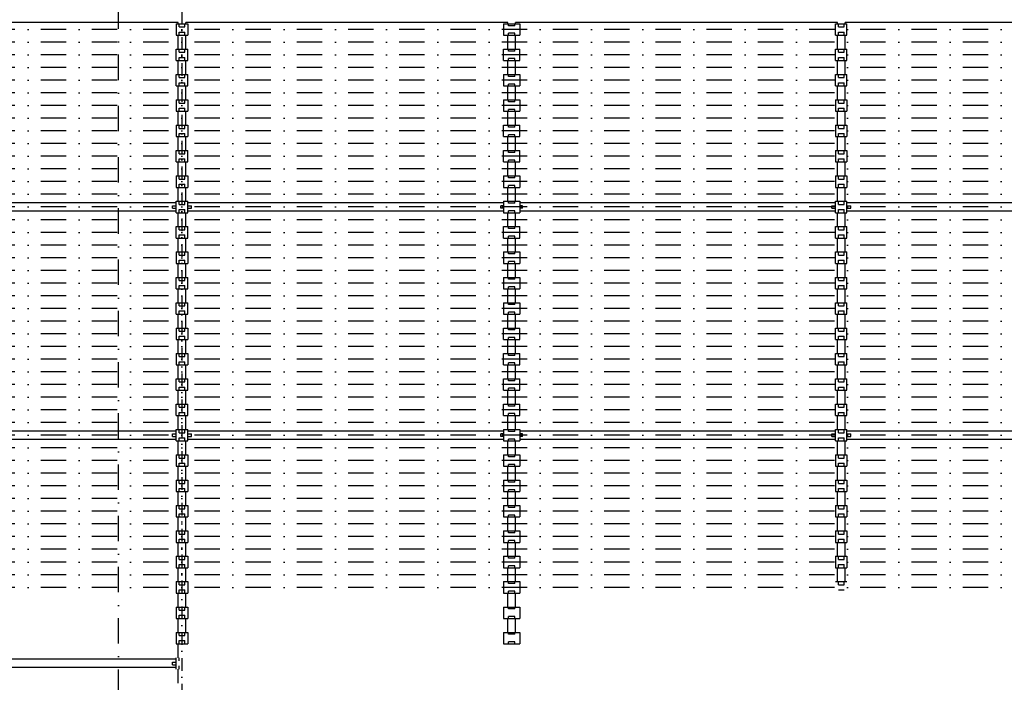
# Model space of a CAD drawing. Extents: x 641 to 1471, y 11 to 605.
# Tile 4 of 16: x 747 to 941, y 377 to 508. Entities that reach past the tile are written whole.
import ezdxf

# ---------------------------------------------------------------- set-up
doc = ezdxf.new("R2010")
doc.units = 0
doc.header["$MEASUREMENT"] = 0
doc.linetypes.add('DASHDOT', pattern=[1, 0.5, -0.25, 0, -0.25])
doc.layers.get('0').update_dxf_attribs({"linetype": 'CONTINUOUS'})
doc.layers.get('DEFPOINTS').update_dxf_attribs({"linetype": 'CONTINUOUS'})
for name, color, linetype in [('DD0-2', 4, 'CONTINUOUS'), ('M1-1', 2, 'CONTINUOUS'), ('M1-2', 2, 'CONTINUOUS'), ('M21-1', 2, 'CONTINUOUS')]:
    doc.layers.add(name, color=color, linetype=linetype)
doc.styles.add('FS2312', font='txt', dxfattribs={"width": 0.8})
doc.dimstyles.new('ISO-25', dxfattribs={"dimtxt": 3.5, "dimasz": 3, "dimexe": 1.5, "dimexo": 0.5, "dimtad": 1, "dimdec": 1, "dimlfac": 2, "dimdsep": 46, "dimtxsty": 'FS2312', "dimblk": 'OPEN30', "dimcen": 0.09, "dimclrd": 4, "dimclre": 4, "dimclrt": 4, "dimadec": 0, "dimazin": 0, "dimtfac": 1, "dimtdec": 1, "dimtmove": 0, "dimatfit": 3, "dimldrblk": 'OPEN30', "dimfxl": 1, "dimlwd": 18, "dimlwe": 18, "dimarcsym": 0})

# ---------------------------------------------------------------- blocks, each defined once
blk = doc.blocks.new('_Open30')
at = {"color": 0, "linetype": 'ByBlock', "lineweight": -2}
for p, q in [((-1, 0.268), (0, 0)), ((0, 0), (-1, -0.268)), ((0, 0), (-1, 0))]:
    blk.add_line(p, q, dxfattribs=at)
blk = doc.blocks.new('*D304')
at = {"layer": 'DD0-2', "color": 4, "lineweight": 18, "transparency": 16777216}
for p, q in [((968.35, 510.14), (990.1, 510.14)), ((988.6, 254.64), (988.6, 507.14)), ((772.1, 251.64), (990.1, 251.64))]:
    blk.add_line(p, q, dxfattribs=at)
at = {"layer": 'DEFPOINTS', "color": 0, "transparency": 16777216}
for p in [(967.85, 510.14), (988.6, 510.14), (771.6, 251.64)]:
    blk.add_point(p, dxfattribs=at)
at = {"layer": 'DD0-2', "color": 4, "lineweight": 18, "transparency": 16777216, "xscale": 3, "yscale": 3, "zscale": 3}
for p, rotation in [((988.6, 510.14), 90), ((988.6, 251.64), 270)]:
    blk.add_blockref('_Open30', p, dxfattribs=dict(at, rotation=rotation))
at = {"layer": 'DD0-2', "color": 4, "transparency": 16777216, "insert": (984.46, 380.89), "char_height": 3.5, "attachment_point": 5, "rotation": 90, "style": 'FS2312'}
blk.add_mtext('517{\\H0.6x;\\S+0.2^ -0.3;}（大）', dxfattribs=at)

msp = doc.modelspace()

# ---------------------------------------------------------------- linework, layer by layer
at = {"layer": 'M1-1', "color": 7, "linetype": 'DASHDOT', "ltscale": 10}
for p, q in [((766.097, 243.6765), (766.097, 519.8985)), ((967.847, 506.1415), (719.347, 506.1415)), ((967.847, 503.6415), (719.347, 503.6415)), ((967.847, 501.1415), (719.347, 501.1415)), ((967.847, 498.6415), (719.347, 498.6415)), ((967.847, 496.1415), (719.347, 496.1415)), ((967.847, 493.6415), (719.347, 493.6415)), ((967.847, 491.1415), (719.347, 491.1415)), ((967.847, 488.6415), (719.347, 488.6415)), ((967.847, 486.1415), (719.347, 486.1415)), ((967.847, 483.6415), (719.347, 483.6415)), ((967.847, 481.1415), (719.347, 481.1415)), ((967.847, 478.6415), (719.347, 478.6415)), ((967.847, 476.1415), (719.347, 476.1415)), ((967.847, 473.6415), (719.347, 473.6415)), ((967.847, 471.1415), (719.347, 471.1415)), ((967.847, 468.6415), (719.347, 468.6415)), ((967.847, 466.1415), (719.347, 466.1415)), ((967.847, 463.6415), (719.347, 463.6415)), ((967.847, 461.1415), (719.347, 461.1415)), ((967.847, 458.6415), (719.347, 458.6415)), ((967.847, 456.1415), (719.347, 456.1415)), ((967.847, 453.6415), (719.347, 453.6415)), ((967.847, 451.1415), (719.347, 451.1415)), ((967.847, 448.6415), (719.347, 448.6415)), ((967.847, 446.1415), (719.347, 446.1415)), ((967.847, 443.6415), (719.347, 443.6415)), ((967.847, 441.1415), (719.347, 441.1415)), ((967.847, 438.6415), (719.347, 438.6415)), ((967.847, 436.1415), (719.347, 436.1415)), ((967.847, 433.6415), (719.347, 433.6415)), ((967.847, 431.1415), (719.347, 431.1415)), ((967.847, 428.6415), (719.347, 428.6415)), ((967.847, 426.1415), (719.347, 426.1415)), ((967.847, 423.6415), (719.347, 423.6415)), ((967.847, 421.1415), (719.347, 421.1415)), ((967.847, 418.6415), (719.347, 418.6415)), ((967.847, 416.1415), (719.347, 416.1415)), ((967.847, 413.6415), (719.347, 413.6415)), ((967.847, 411.1415), (719.347, 411.1415)), ((967.847, 408.6415), (719.347, 408.6415)), ((967.847, 406.1415), (719.347, 406.1415)), ((967.847, 403.6415), (719.347, 403.6415)), ((967.847, 401.1415), (719.347, 401.1415)), ((967.847, 398.6415), (719.347, 398.6415)), ((967.847, 396.1415), (719.347, 396.1415))]:
    msp.add_line(p, q, dxfattribs=at)
at = {"layer": 'M1-2'}
for p, q in [((777.847, 507.5015), (721.597, 507.5015)), ((777.472, 507.2665), (777.472, 505.0165)), ((777.472, 507.2665), (779.722, 507.2665)), ((777.847, 507.2665), (777.847, 507.5015)), ((778.047, 506.6415), (778.047, 507.2665)), ((779.147, 506.6415), (779.147, 507.2665)), ((842.847, 507.5015), (779.347, 507.5015)), ((779.347, 507.2665), (779.347, 507.5015)), ((779.722, 507.2665), (779.722, 505.0165)), ((841.972, 507.2665), (841.972, 505.0165)), ((841.972, 507.2665), (845.222, 507.2665)), ((842.847, 507.2665), (842.847, 507.5015)), ((842.972, 506.8915), (842.972, 507.2665)), ((844.222, 506.8915), (842.972, 506.8915)), ((844.222, 506.8915), (844.222, 507.2665)), ((907.847, 507.5015), (844.347, 507.5015)), ((844.347, 507.2665), (844.347, 507.5015)), ((845.222, 507.2665), (845.222, 505.0165)), ((907.472, 505.0165), (907.472, 507.2665)), ((907.472, 507.2665), (909.722, 507.2665)), ((907.847, 507.2665), (907.847, 507.5015)), ((908.047, 506.6415), (908.047, 507.2665)), ((909.147, 506.6415), (909.147, 507.2665)), ((965.597, 507.5015), (909.347, 507.5015)), ((909.347, 507.2665), (909.347, 507.5015)), ((909.722, 505.0165), (909.722, 507.2665)), ((777.472, 505.0165), (779.722, 505.0165)), ((777.847, 502.2665), (777.847, 505.0165)), ((778.047, 506.6415), (779.147, 506.6415)), ((778.047, 505.0165), (778.047, 505.6415)), ((778.047, 505.6415), (779.147, 505.6415)), ((779.147, 505.0165), (779.147, 505.6415)), ((779.347, 502.2665), (779.347, 505.0165)), ((841.972, 505.0165), (845.222, 505.0165)), ((842.847, 502.2665), (842.847, 505.0165)), ((844.222, 505.3915), (842.972, 505.3915)), ((842.972, 505.0165), (842.972, 505.3915)), ((844.222, 505.0165), (844.222, 505.3915)), ((844.347, 502.2665), (844.347, 505.0165)), ((907.472, 505.0165), (909.722, 505.0165)), ((907.847, 502.2665), (907.847, 505.0165)), ((908.047, 506.6415), (909.147, 506.6415)), ((908.047, 505.0165), (908.047, 505.6415)), ((908.047, 505.6415), (909.147, 505.6415)), ((909.147, 505.0165), (909.147, 505.6415)), ((909.347, 502.2665), (909.347, 505.0165)), ((777.472, 500.0165), (777.472, 502.2665)), ((777.472, 502.2665), (779.722, 502.2665)), ((778.047, 501.6415), (778.047, 502.2665)), ((778.047, 501.6415), (779.147, 501.6415)), ((779.147, 501.6415), (779.147, 502.2665)), ((779.722, 500.0165), (779.722, 502.2665)), ((841.972, 500.0165), (841.972, 502.2665)), ((841.972, 502.2665), (845.222, 502.2665)), ((842.972, 501.8915), (842.972, 502.2665)), ((844.222, 501.8915), (842.972, 501.8915)), ((844.222, 501.8915), (844.222, 502.2665)), ((845.222, 500.0165), (845.222, 502.2665)), ((907.472, 500.0165), (907.472, 502.2665)), ((907.472, 502.2665), (909.722, 502.2665)), ((908.047, 501.6415), (908.047, 502.2665)), ((908.047, 501.6415), (909.147, 501.6415)), ((909.147, 501.6415), (909.147, 502.2665)), ((909.722, 500.0165), (909.722, 502.2665)), ((777.472, 500.0165), (779.722, 500.0165)), ((777.847, 497.2665), (777.847, 500.0165)), ((778.047, 500.0165), (778.047, 500.6415)), ((778.047, 500.6415), (779.147, 500.6415)), ((779.147, 500.0165), (779.147, 500.6415)), ((779.347, 497.2665), (779.347, 500.0165)), ((841.972, 500.0165), (845.222, 500.0165)), ((842.847, 497.2665), (842.847, 500.0165)), ((844.222, 500.3915), (842.972, 500.3915)), ((842.972, 500.0165), (842.972, 500.3915)), ((844.222, 500.0165), (844.222, 500.3915)), ((844.347, 497.2665), (844.347, 500.0165)), ((907.472, 500.0165), (909.722, 500.0165)), ((907.847, 497.2665), (907.847, 500.0165)), ((908.047, 500.0165), (908.047, 500.6415)), ((908.047, 500.6415), (909.147, 500.6415)), ((909.147, 500.0165), (909.147, 500.6415)), ((909.347, 497.2665), (909.347, 500.0165)), ((777.472, 495.0165), (777.472, 497.2665)), ((777.472, 497.2665), (779.722, 497.2665)), ((778.047, 496.6415), (778.047, 497.2665)), ((779.147, 496.6415), (779.147, 497.2665)), ((779.722, 495.0165), (779.722, 497.2665)), ((841.972, 497.2665), (841.972, 495.0165)), ((841.972, 497.2665), (845.222, 497.2665)), ((842.972, 496.8915), (842.972, 497.2665)), ((844.222, 496.8915), (844.222, 497.2665)), ((845.222, 497.2665), (845.222, 495.0165)), ((907.472, 495.0165), (907.472, 497.2665)), ((907.472, 497.2665), (909.722, 497.2665)), ((908.047, 496.6415), (908.047, 497.2665)), ((909.147, 496.6415), (909.147, 497.2665)), ((909.722, 495.0165), (909.722, 497.2665)), ((778.047, 496.6415), (779.147, 496.6415)), ((778.047, 495.0165), (778.047, 495.6415)), ((778.047, 495.6415), (779.147, 495.6415)), ((779.147, 495.0165), (779.147, 495.6415)), ((844.222, 496.8915), (842.972, 496.8915)), ((844.222, 495.3915), (842.972, 495.3915)), ((842.972, 495.0165), (842.972, 495.3915)), ((844.222, 495.0165), (844.222, 495.3915)), ((908.047, 496.6415), (909.147, 496.6415)), ((908.047, 495.0165), (908.047, 495.6415)), ((908.047, 495.6415), (909.147, 495.6415)), ((909.147, 495.0165), (909.147, 495.6415)), ((777.472, 495.0165), (779.722, 495.0165)), ((777.847, 492.2665), (777.847, 495.0165)), ((779.347, 492.2665), (779.347, 495.0165)), ((841.972, 495.0165), (845.222, 495.0165)), ((842.847, 492.2665), (842.847, 495.0165)), ((844.347, 492.2665), (844.347, 495.0165)), ((907.472, 495.0165), (909.722, 495.0165)), ((907.847, 492.2665), (907.847, 495.0165)), ((909.347, 492.2665), (909.347, 495.0165)), ((777.472, 492.2665), (777.472, 490.0165)), ((777.472, 492.2665), (779.722, 492.2665)), ((778.047, 491.6415), (778.047, 492.2665)), ((778.047, 491.6415), (779.147, 491.6415)), ((779.147, 491.6415), (779.147, 492.2665)), ((779.722, 492.2665), (779.722, 490.0165)), ((841.972, 492.2665), (841.972, 490.0165)), ((841.972, 492.2665), (845.222, 492.2665)), ((842.972, 491.8915), (842.972, 492.2665)), ((844.222, 491.8915), (842.972, 491.8915)), ((844.222, 491.8915), (844.222, 492.2665)), ((845.222, 492.2665), (845.222, 490.0165)), ((907.472, 492.2665), (907.472, 490.0165)), ((907.472, 492.2665), (909.722, 492.2665)), ((908.047, 491.6415), (908.047, 492.2665)), ((908.047, 491.6415), (909.147, 491.6415)), ((909.147, 491.6415), (909.147, 492.2665)), ((909.722, 492.2665), (909.722, 490.0165)), ((777.472, 490.0165), (779.722, 490.0165)), ((777.847, 487.2665), (777.847, 490.0165)), ((778.047, 490.0165), (778.047, 490.6415)), ((778.047, 490.6415), (779.147, 490.6415)), ((779.147, 490.0165), (779.147, 490.6415)), ((779.347, 487.2665), (779.347, 490.0165)), ((841.972, 490.0165), (845.222, 490.0165)), ((842.847, 487.2665), (842.847, 490.0165)), ((844.222, 490.3915), (842.972, 490.3915)), ((842.972, 490.0165), (842.972, 490.3915)), ((844.222, 490.0165), (844.222, 490.3915)), ((844.347, 487.2665), (844.347, 490.0165)), ((907.472, 490.0165), (909.722, 490.0165)), ((907.847, 487.2665), (907.847, 490.0165)), ((908.047, 490.0165), (908.047, 490.6415)), ((908.047, 490.6415), (909.147, 490.6415)), ((909.147, 490.0165), (909.147, 490.6415)), ((909.347, 487.2665), (909.347, 490.0165)), ((777.472, 487.2665), (777.472, 485.0165)), ((777.472, 487.2665), (779.722, 487.2665)), ((778.047, 486.6415), (778.047, 487.2665)), ((778.047, 486.6415), (779.147, 486.6415)), ((778.047, 485.0165), (778.047, 485.6415)), ((778.047, 485.6415), (779.147, 485.6415)), ((779.147, 486.6415), (779.147, 487.2665)), ((779.147, 485.0165), (779.147, 485.6415)), ((779.722, 487.2665), (779.722, 485.0165)), ((841.972, 485.0165), (841.972, 487.2665)), ((841.972, 487.2665), (845.222, 487.2665)), ((842.972, 486.8915), (842.972, 487.2665)), ((844.222, 486.8915), (842.972, 486.8915)), ((844.222, 485.3915), (842.972, 485.3915)), ((842.972, 485.0165), (842.972, 485.3915)), ((844.222, 486.8915), (844.222, 487.2665)), ((844.222, 485.0165), (844.222, 485.3915)), ((845.222, 485.0165), (845.222, 487.2665)), ((907.472, 487.2665), (907.472, 485.0165)), ((907.472, 487.2665), (909.722, 487.2665)), ((908.047, 486.6415), (908.047, 487.2665)), ((908.047, 486.6415), (909.147, 486.6415)), ((908.047, 485.0165), (908.047, 485.6415)), ((908.047, 485.6415), (909.147, 485.6415)), ((909.147, 486.6415), (909.147, 487.2665)), ((909.147, 485.0165), (909.147, 485.6415)), ((909.722, 487.2665), (909.722, 485.0165)), ((777.472, 485.0165), (779.722, 485.0165)), ((777.847, 482.2665), (777.847, 485.0165)), ((779.347, 482.2665), (779.347, 485.0165)), ((841.972, 485.0165), (845.222, 485.0165)), ((842.847, 482.2665), (842.847, 485.0165)), ((844.347, 482.2665), (844.347, 485.0165)), ((907.472, 485.0165), (909.722, 485.0165)), ((907.847, 482.2665), (907.847, 485.0165)), ((909.347, 482.2665), (909.347, 485.0165)), ((777.472, 480.0165), (777.472, 482.2665)), ((777.472, 482.2665), (779.722, 482.2665)), ((778.047, 481.6415), (778.047, 482.2665)), ((778.047, 481.6415), (779.147, 481.6415)), ((779.147, 481.6415), (779.147, 482.2665)), ((779.722, 480.0165), (779.722, 482.2665)), ((841.972, 480.0165), (841.972, 482.2665)), ((841.972, 482.2665), (845.222, 482.2665)), ((842.972, 481.8915), (842.972, 482.2665)), ((844.222, 481.8915), (842.972, 481.8915)), ((844.222, 481.8915), (844.222, 482.2665)), ((845.222, 480.0165), (845.222, 482.2665)), ((907.472, 482.2665), (907.472, 480.0165)), ((907.472, 482.2665), (909.722, 482.2665)), ((908.047, 481.6415), (908.047, 482.2665)), ((908.047, 481.6415), (909.147, 481.6415)), ((909.147, 481.6415), (909.147, 482.2665)), ((909.722, 482.2665), (909.722, 480.0165)), ((777.472, 480.0165), (779.722, 480.0165)), ((777.847, 477.2665), (777.847, 480.0165)), ((778.047, 480.0165), (778.047, 480.6415)), ((778.047, 480.6415), (779.147, 480.6415)), ((779.147, 480.0165), (779.147, 480.6415)), ((779.347, 477.2665), (779.347, 480.0165)), ((841.972, 480.0165), (845.222, 480.0165)), ((842.847, 477.2665), (842.847, 480.0165)), ((844.222, 480.3915), (842.972, 480.3915)), ((842.972, 480.0165), (842.972, 480.3915)), ((844.222, 480.0165), (844.222, 480.3915)), ((844.347, 477.2665), (844.347, 480.0165)), ((907.472, 480.0165), (909.722, 480.0165)), ((907.847, 477.2665), (907.847, 480.0165)), ((908.047, 480.0165), (908.047, 480.6415)), ((908.047, 480.6415), (909.147, 480.6415)), ((909.147, 480.0165), (909.147, 480.6415)), ((909.347, 477.2665), (909.347, 480.0165)), ((777.472, 477.2665), (777.472, 475.0165)), ((777.472, 477.2665), (779.722, 477.2665)), ((778.047, 476.6415), (778.047, 477.2665)), ((778.047, 476.6415), (779.147, 476.6415)), ((779.147, 476.6415), (779.147, 477.2665)), ((779.722, 477.2665), (779.722, 475.0165)), ((841.972, 477.2665), (841.972, 475.0165)), ((841.972, 477.2665), (845.222, 477.2665)), ((842.972, 476.8915), (842.972, 477.2665)), ((844.222, 476.8915), (842.972, 476.8915)), ((844.222, 476.8915), (844.222, 477.2665)), ((845.222, 477.2665), (845.222, 475.0165)), ((907.472, 477.2665), (907.472, 475.0165)), ((907.472, 477.2665), (909.722, 477.2665)), ((908.047, 476.6415), (908.047, 477.2665)), ((908.047, 476.6415), (909.147, 476.6415)), ((909.147, 476.6415), (909.147, 477.2665)), ((909.722, 477.2665), (909.722, 475.0165)), ((777.472, 475.0165), (779.722, 475.0165)), ((777.847, 472.2665), (777.847, 475.0165)), ((778.047, 475.0165), (778.047, 475.6415)), ((778.047, 475.6415), (779.147, 475.6415)), ((779.147, 475.0165), (779.147, 475.6415)), ((779.347, 472.2665), (779.347, 475.0165)), ((841.972, 475.0165), (845.222, 475.0165)), ((842.847, 472.2665), (842.847, 475.0165)), ((844.222, 475.3915), (842.972, 475.3915)), ((842.972, 475.0165), (842.972, 475.3915)), ((844.222, 475.0165), (844.222, 475.3915)), ((844.347, 472.2665), (844.347, 475.0165)), ((907.472, 475.0165), (909.722, 475.0165)), ((907.847, 472.2665), (907.847, 475.0165)), ((908.047, 475.0165), (908.047, 475.6415)), ((908.047, 475.6415), (909.147, 475.6415)), ((909.147, 475.0165), (909.147, 475.6415)), ((909.347, 472.2665), (909.347, 475.0165)), ((777.472, 471.9665), (721.597, 471.9665)), ((777.472, 470.0165), (777.472, 472.2665)), ((777.472, 472.2665), (779.722, 472.2665)), ((778.047, 471.6415), (778.047, 472.2665)), ((779.147, 471.6415), (779.147, 472.2665)), ((779.722, 470.0165), (779.722, 472.2665)), ((841.972, 471.9665), (779.722, 471.9665)), ((841.972, 472.2665), (841.972, 470.0165)), ((841.972, 472.2665), (845.222, 472.2665)), ((842.972, 471.8915), (842.972, 472.2665)), ((844.222, 471.8915), (842.972, 471.8915)), ((844.222, 471.8915), (844.222, 472.2665)), ((845.222, 472.2665), (845.222, 470.0165)), ((907.472, 471.9665), (845.222, 471.9665)), ((907.472, 470.0165), (907.472, 472.2665)), ((907.472, 472.2665), (909.722, 472.2665)), ((908.047, 471.6415), (908.047, 472.2665)), ((909.147, 471.6415), (909.147, 472.2665)), ((909.722, 470.0165), (909.722, 472.2665)), ((965.597, 471.9665), (909.722, 471.9665)), ((777.472, 470.3165), (721.597, 470.3165)), ((776.722, 470.8915), (776.722, 471.3915)), ((776.722, 471.3915), (777.472, 471.3915)), ((776.722, 470.8915), (777.472, 470.8915)), ((777.472, 470.0165), (779.722, 470.0165)), ((777.847, 467.2665), (777.847, 470.0165)), ((778.047, 471.6415), (779.147, 471.6415)), ((778.047, 470.0165), (778.047, 470.6415)), ((778.047, 470.6415), (779.147, 470.6415)), ((779.147, 470.0165), (779.147, 470.6415)), ((779.347, 467.2665), (779.347, 470.0165)), ((779.722, 471.3915), (780.472, 471.3915)), ((779.722, 470.8915), (780.472, 470.8915)), ((841.972, 470.3165), (779.722, 470.3165)), ((780.472, 470.8915), (780.472, 471.3915)), ((841.472, 470.8915), (841.472, 471.3915)), ((841.972, 471.3915), (841.472, 471.3915)), ((841.972, 470.8915), (841.472, 470.8915)), ((841.972, 470.0165), (845.222, 470.0165)), ((842.847, 467.2665), (842.847, 470.0165)), ((844.222, 470.3915), (842.972, 470.3915)), ((842.972, 470.0165), (842.972, 470.3915)), ((844.222, 470.0165), (844.222, 470.3915)), ((844.347, 467.2665), (844.347, 470.0165)), ((845.722, 471.3915), (845.222, 471.3915)), ((845.722, 470.8915), (845.222, 470.8915)), ((907.472, 470.3165), (845.222, 470.3165)), ((845.722, 470.8915), (845.722, 471.3915)), ((906.722, 470.8915), (906.722, 471.3915)), ((906.722, 471.3915), (907.472, 471.3915)), ((906.722, 470.8915), (907.472, 470.8915)), ((907.472, 470.0165), (909.722, 470.0165)), ((907.847, 467.2665), (907.847, 470.0165)), ((908.047, 471.6415), (909.147, 471.6415)), ((908.047, 470.0165), (908.047, 470.6415)), ((908.047, 470.6415), (909.147, 470.6415)), ((909.147, 470.0165), (909.147, 470.6415)), ((909.347, 467.2665), (909.347, 470.0165)), ((909.722, 471.3915), (910.472, 471.3915)), ((909.722, 470.8915), (910.472, 470.8915)), ((965.597, 470.3165), (909.722, 470.3165)), ((910.472, 470.8915), (910.472, 471.3915)), ((777.472, 465.0165), (777.472, 467.2665)), ((777.472, 467.2665), (779.722, 467.2665)), ((778.047, 466.6415), (778.047, 467.2665)), ((778.047, 466.6415), (779.147, 466.6415)), ((779.147, 466.6415), (779.147, 467.2665)), ((779.722, 465.0165), (779.722, 467.2665)), ((841.972, 465.0165), (841.972, 467.2665)), ((841.972, 467.2665), (845.222, 467.2665)), ((842.972, 466.8915), (842.972, 467.2665)), ((844.222, 466.8915), (842.972, 466.8915)), ((844.222, 466.8915), (844.222, 467.2665)), ((845.222, 465.0165), (845.222, 467.2665)), ((907.472, 465.0165), (907.472, 467.2665)), ((907.472, 467.2665), (909.722, 467.2665)), ((908.047, 466.6415), (908.047, 467.2665)), ((908.047, 466.6415), (909.147, 466.6415)), ((909.147, 466.6415), (909.147, 467.2665)), ((909.722, 465.0165), (909.722, 467.2665)), ((777.472, 465.0165), (779.722, 465.0165)), ((777.847, 462.2665), (777.847, 465.0165)), ((778.047, 465.0165), (778.047, 465.6415)), ((778.047, 465.6415), (779.147, 465.6415)), ((779.147, 465.0165), (779.147, 465.6415)), ((779.347, 462.2665), (779.347, 465.0165)), ((841.972, 465.0165), (845.222, 465.0165)), ((842.847, 462.2665), (842.847, 465.0165)), ((844.222, 465.3915), (842.972, 465.3915)), ((842.972, 465.0165), (842.972, 465.3915)), ((844.222, 465.0165), (844.222, 465.3915)), ((844.347, 462.2665), (844.347, 465.0165)), ((907.472, 465.0165), (909.722, 465.0165)), ((907.847, 462.2665), (907.847, 465.0165)), ((908.047, 465.0165), (908.047, 465.6415)), ((908.047, 465.6415), (909.147, 465.6415)), ((909.147, 465.0165), (909.147, 465.6415)), ((909.347, 462.2665), (909.347, 465.0165)), ((777.472, 462.2665), (777.472, 460.0165)), ((777.472, 462.2665), (779.722, 462.2665)), ((778.047, 461.6415), (778.047, 462.2665)), ((779.147, 461.6415), (779.147, 462.2665)), ((779.722, 462.2665), (779.722, 460.0165)), ((841.972, 462.2665), (841.972, 460.0165)), ((841.972, 462.2665), (845.222, 462.2665)), ((842.972, 461.8915), (842.972, 462.2665)), ((844.222, 461.8915), (844.222, 462.2665)), ((845.222, 462.2665), (845.222, 460.0165)), ((907.472, 460.0165), (907.472, 462.2665)), ((907.472, 462.2665), (909.722, 462.2665)), ((908.047, 461.6415), (908.047, 462.2665)), ((909.147, 461.6415), (909.147, 462.2665)), ((909.722, 460.0165), (909.722, 462.2665)), ((778.047, 461.6415), (779.147, 461.6415)), ((778.047, 460.0165), (778.047, 460.6415)), ((778.047, 460.6415), (779.147, 460.6415)), ((779.147, 460.0165), (779.147, 460.6415)), ((844.222, 461.8915), (842.972, 461.8915)), ((844.222, 460.3915), (842.972, 460.3915)), ((842.972, 460.0165), (842.972, 460.3915)), ((844.222, 460.0165), (844.222, 460.3915)), ((908.047, 461.6415), (909.147, 461.6415)), ((908.047, 460.0165), (908.047, 460.6415)), ((908.047, 460.6415), (909.147, 460.6415)), ((909.147, 460.0165), (909.147, 460.6415)), ((777.472, 460.0165), (779.722, 460.0165)), ((777.847, 457.2665), (777.847, 460.0165)), ((779.347, 457.2665), (779.347, 460.0165)), ((841.972, 460.0165), (845.222, 460.0165)), ((842.847, 457.2665), (842.847, 460.0165)), ((844.347, 457.2665), (844.347, 460.0165)), ((907.472, 460.0165), (909.722, 460.0165)), ((907.847, 457.2665), (907.847, 460.0165)), ((909.347, 457.2665), (909.347, 460.0165)), ((777.472, 455.0165), (777.472, 457.2665)), ((777.472, 457.2665), (779.722, 457.2665)), ((778.047, 456.6415), (778.047, 457.2665)), ((778.047, 456.6415), (779.147, 456.6415)), ((779.147, 456.6415), (779.147, 457.2665)), ((779.722, 455.0165), (779.722, 457.2665)), ((841.972, 457.2665), (841.972, 455.0165)), ((841.972, 457.2665), (845.222, 457.2665)), ((842.972, 456.8915), (842.972, 457.2665)), ((844.222, 456.8915), (842.972, 456.8915)), ((844.222, 456.8915), (844.222, 457.2665)), ((845.222, 457.2665), (845.222, 455.0165)), ((907.472, 455.0165), (907.472, 457.2665)), ((907.472, 457.2665), (909.722, 457.2665)), ((908.047, 456.6415), (908.047, 457.2665)), ((908.047, 456.6415), (909.147, 456.6415)), ((909.147, 456.6415), (909.147, 457.2665)), ((909.722, 455.0165), (909.722, 457.2665)), ((777.472, 455.0165), (779.722, 455.0165)), ((777.847, 452.2665), (777.847, 455.0165)), ((778.047, 455.0165), (778.047, 455.6415)), ((778.047, 455.6415), (779.147, 455.6415)), ((779.147, 455.0165), (779.147, 455.6415)), ((779.347, 452.2665), (779.347, 455.0165)), ((841.972, 455.0165), (845.222, 455.0165)), ((842.847, 452.2665), (842.847, 455.0165)), ((844.222, 455.3915), (842.972, 455.3915)), ((842.972, 455.0165), (842.972, 455.3915)), ((844.222, 455.0165), (844.222, 455.3915)), ((844.347, 452.2665), (844.347, 455.0165)), ((907.472, 455.0165), (909.722, 455.0165)), ((907.847, 452.2665), (907.847, 455.0165)), ((908.047, 455.0165), (908.047, 455.6415)), ((908.047, 455.6415), (909.147, 455.6415)), ((909.147, 455.0165), (909.147, 455.6415)), ((909.347, 452.2665), (909.347, 455.0165)), ((777.472, 450.0165), (777.472, 452.2665)), ((777.472, 452.2665), (779.722, 452.2665)), ((778.047, 451.6415), (778.047, 452.2665)), ((778.047, 451.6415), (779.147, 451.6415)), ((778.047, 450.0165), (778.047, 450.6415)), ((778.047, 450.6415), (779.147, 450.6415)), ((779.147, 451.6415), (779.147, 452.2665)), ((779.147, 450.0165), (779.147, 450.6415)), ((779.722, 450.0165), (779.722, 452.2665)), ((841.972, 452.2665), (841.972, 450.0165)), ((841.972, 452.2665), (845.222, 452.2665)), ((842.972, 451.8915), (842.972, 452.2665)), ((844.222, 451.8915), (842.972, 451.8915)), ((844.222, 451.8915), (844.222, 452.2665)), ((845.222, 452.2665), (845.222, 450.0165)), ((907.472, 450.0165), (907.472, 452.2665)), ((907.472, 452.2665), (909.722, 452.2665)), ((908.047, 451.6415), (908.047, 452.2665)), ((908.047, 451.6415), (909.147, 451.6415)), ((908.047, 450.0165), (908.047, 450.6415)), ((908.047, 450.6415), (909.147, 450.6415)), ((909.147, 451.6415), (909.147, 452.2665)), ((909.147, 450.0165), (909.147, 450.6415)), ((909.722, 450.0165), (909.722, 452.2665)), ((777.472, 450.0165), (779.722, 450.0165)), ((777.847, 447.2665), (777.847, 450.0165)), ((779.347, 447.2665), (779.347, 450.0165)), ((841.972, 450.0165), (845.222, 450.0165)), ((842.847, 447.2665), (842.847, 450.0165)), ((844.222, 450.3915), (842.972, 450.3915)), ((842.972, 450.0165), (842.972, 450.3915)), ((844.222, 450.0165), (844.222, 450.3915)), ((844.347, 447.2665), (844.347, 450.0165)), ((907.472, 450.0165), (909.722, 450.0165)), ((907.847, 447.2665), (907.847, 450.0165)), ((909.347, 447.2665), (909.347, 450.0165)), ((777.472, 447.2665), (777.472, 445.0165)), ((777.472, 447.2665), (779.722, 447.2665)), ((778.047, 446.6415), (778.047, 447.2665)), ((778.047, 446.6415), (779.147, 446.6415)), ((779.147, 446.6415), (779.147, 447.2665)), ((779.722, 447.2665), (779.722, 445.0165)), ((841.972, 445.0165), (841.972, 447.2665)), ((841.972, 447.2665), (845.222, 447.2665)), ((842.972, 446.8915), (842.972, 447.2665)), ((844.222, 446.8915), (842.972, 446.8915)), ((844.222, 446.8915), (844.222, 447.2665)), ((845.222, 445.0165), (845.222, 447.2665)), ((907.472, 445.0165), (907.472, 447.2665)), ((907.472, 447.2665), (909.722, 447.2665)), ((908.047, 446.6415), (908.047, 447.2665)), ((908.047, 446.6415), (909.147, 446.6415)), ((909.147, 446.6415), (909.147, 447.2665)), ((909.722, 445.0165), (909.722, 447.2665)), ((777.472, 445.0165), (779.722, 445.0165)), ((777.847, 442.2665), (777.847, 445.0165)), ((778.047, 445.0165), (778.047, 445.6415)), ((778.047, 445.6415), (779.147, 445.6415)), ((779.147, 445.0165), (779.147, 445.6415)), ((779.347, 442.2665), (779.347, 445.0165)), ((841.972, 445.0165), (845.222, 445.0165)), ((842.847, 442.2665), (842.847, 445.0165)), ((844.222, 445.3915), (842.972, 445.3915)), ((842.972, 445.0165), (842.972, 445.3915)), ((844.222, 445.0165), (844.222, 445.3915)), ((844.347, 442.2665), (844.347, 445.0165)), ((907.472, 445.0165), (909.722, 445.0165)), ((907.847, 442.2665), (907.847, 445.0165)), ((908.047, 445.0165), (908.047, 445.6415)), ((908.047, 445.6415), (909.147, 445.6415)), ((909.147, 445.0165), (909.147, 445.6415)), ((909.347, 442.2665), (909.347, 445.0165)), ((777.472, 442.2665), (777.472, 440.0165)), ((777.472, 442.2665), (779.722, 442.2665)), ((778.047, 441.6415), (778.047, 442.2665)), ((778.047, 441.6415), (779.147, 441.6415)), ((779.147, 441.6415), (779.147, 442.2665)), ((779.722, 442.2665), (779.722, 440.0165)), ((841.972, 440.0165), (841.972, 442.2665)), ((841.972, 442.2665), (845.222, 442.2665)), ((842.972, 441.8915), (842.972, 442.2665)), ((844.222, 441.8915), (842.972, 441.8915)), ((844.222, 441.8915), (844.222, 442.2665)), ((845.222, 440.0165), (845.222, 442.2665)), ((907.472, 440.0165), (907.472, 442.2665)), ((907.472, 442.2665), (909.722, 442.2665)), ((908.047, 441.6415), (908.047, 442.2665)), ((908.047, 441.6415), (909.147, 441.6415)), ((909.147, 441.6415), (909.147, 442.2665)), ((909.722, 440.0165), (909.722, 442.2665)), ((777.472, 440.0165), (779.722, 440.0165)), ((777.847, 437.2665), (777.847, 440.0165)), ((778.047, 440.0165), (778.047, 440.6415)), ((778.047, 440.6415), (779.147, 440.6415)), ((779.147, 440.0165), (779.147, 440.6415)), ((779.347, 437.2665), (779.347, 440.0165)), ((841.972, 440.0165), (845.222, 440.0165)), ((842.847, 437.2665), (842.847, 440.0165)), ((844.222, 440.3915), (842.972, 440.3915)), ((842.972, 440.0165), (842.972, 440.3915)), ((844.222, 440.0165), (844.222, 440.3915)), ((844.347, 437.2665), (844.347, 440.0165)), ((907.472, 440.0165), (909.722, 440.0165)), ((907.847, 437.2665), (907.847, 440.0165)), ((908.047, 440.0165), (908.047, 440.6415)), ((908.047, 440.6415), (909.147, 440.6415)), ((909.147, 440.0165), (909.147, 440.6415)), ((909.347, 437.2665), (909.347, 440.0165)), ((777.472, 435.0165), (777.472, 437.2665)), ((777.472, 437.2665), (779.722, 437.2665)), ((778.047, 436.6415), (778.047, 437.2665)), ((779.147, 436.6415), (779.147, 437.2665)), ((779.722, 435.0165), (779.722, 437.2665)), ((841.972, 435.0165), (841.972, 437.2665)), ((841.972, 437.2665), (845.222, 437.2665)), ((842.972, 436.8915), (842.972, 437.2665)), ((844.222, 436.8915), (842.972, 436.8915)), ((844.222, 436.8915), (844.222, 437.2665)), ((845.222, 435.0165), (845.222, 437.2665)), ((907.472, 435.0165), (907.472, 437.2665)), ((907.472, 437.2665), (909.722, 437.2665)), ((908.047, 436.6415), (908.047, 437.2665)), ((909.147, 436.6415), (909.147, 437.2665)), ((909.722, 435.0165), (909.722, 437.2665)), ((777.472, 435.0165), (779.722, 435.0165)), ((777.847, 432.2665), (777.847, 435.0165)), ((778.047, 436.6415), (779.147, 436.6415)), ((778.047, 435.0165), (778.047, 435.6415)), ((778.047, 435.6415), (779.147, 435.6415)), ((779.147, 435.0165), (779.147, 435.6415)), ((779.347, 432.2665), (779.347, 435.0165)), ((841.972, 435.0165), (845.222, 435.0165)), ((842.847, 432.2665), (842.847, 435.0165)), ((844.222, 435.3915), (842.972, 435.3915)), ((842.972, 435.0165), (842.972, 435.3915)), ((844.222, 435.0165), (844.222, 435.3915)), ((844.347, 432.2665), (844.347, 435.0165)), ((907.472, 435.0165), (909.722, 435.0165)), ((907.847, 432.2665), (907.847, 435.0165)), ((908.047, 436.6415), (909.147, 436.6415)), ((908.047, 435.0165), (908.047, 435.6415)), ((908.047, 435.6415), (909.147, 435.6415)), ((909.147, 435.0165), (909.147, 435.6415)), ((909.347, 432.2665), (909.347, 435.0165)), ((777.472, 430.0165), (777.472, 432.2665)), ((777.472, 432.2665), (779.722, 432.2665)), ((778.047, 431.6415), (778.047, 432.2665)), ((778.047, 431.6415), (779.147, 431.6415)), ((779.147, 431.6415), (779.147, 432.2665)), ((779.722, 430.0165), (779.722, 432.2665)), ((841.972, 430.0165), (841.972, 432.2665)), ((841.972, 432.2665), (845.222, 432.2665)), ((842.972, 431.8915), (842.972, 432.2665)), ((844.222, 431.8915), (842.972, 431.8915)), ((844.222, 431.8915), (844.222, 432.2665)), ((845.222, 430.0165), (845.222, 432.2665)), ((907.472, 430.0165), (907.472, 432.2665)), ((907.472, 432.2665), (909.722, 432.2665)), ((908.047, 431.6415), (908.047, 432.2665)), ((908.047, 431.6415), (909.147, 431.6415)), ((909.147, 431.6415), (909.147, 432.2665)), ((909.722, 430.0165), (909.722, 432.2665)), ((777.472, 430.0165), (779.722, 430.0165)), ((777.847, 427.2665), (777.847, 430.0165)), ((778.047, 430.0165), (778.047, 430.6415)), ((778.047, 430.6415), (779.147, 430.6415)), ((779.147, 430.0165), (779.147, 430.6415)), ((779.347, 427.2665), (779.347, 430.0165)), ((841.972, 430.0165), (845.222, 430.0165)), ((842.847, 427.2665), (842.847, 430.0165)), ((844.222, 430.3915), (842.972, 430.3915)), ((842.972, 430.0165), (842.972, 430.3915)), ((844.222, 430.0165), (844.222, 430.3915)), ((844.347, 427.2665), (844.347, 430.0165)), ((907.472, 430.0165), (909.722, 430.0165)), ((907.847, 427.2665), (907.847, 430.0165)), ((908.047, 430.0165), (908.047, 430.6415)), ((908.047, 430.6415), (909.147, 430.6415)), ((909.147, 430.0165), (909.147, 430.6415)), ((909.347, 427.2665), (909.347, 430.0165)), ((777.472, 425.0165), (777.472, 427.2665)), ((777.472, 427.2665), (779.722, 427.2665)), ((778.047, 426.6415), (778.047, 427.2665)), ((779.147, 426.6415), (779.147, 427.2665)), ((779.722, 425.0165), (779.722, 427.2665)), ((841.972, 427.2665), (841.972, 425.0165)), ((841.972, 427.2665), (845.222, 427.2665)), ((842.972, 426.8915), (842.972, 427.2665)), ((844.222, 426.8915), (844.222, 427.2665)), ((845.222, 427.2665), (845.222, 425.0165)), ((907.472, 425.0165), (907.472, 427.2665)), ((907.472, 427.2665), (909.722, 427.2665)), ((908.047, 426.6415), (908.047, 427.2665)), ((909.147, 426.6415), (909.147, 427.2665)), ((909.722, 425.0165), (909.722, 427.2665)), ((777.472, 426.9665), (721.597, 426.9665)), ((777.472, 425.3165), (721.597, 425.3165)), ((776.722, 425.8915), (776.722, 426.3915)), ((776.722, 426.3915), (777.472, 426.3915)), ((776.722, 425.8915), (777.472, 425.8915)), ((778.047, 426.6415), (779.147, 426.6415)), ((778.047, 425.0165), (778.047, 425.6415)), ((778.047, 425.6415), (779.147, 425.6415)), ((779.147, 425.0165), (779.147, 425.6415)), ((841.972, 426.9665), (779.722, 426.9665)), ((779.722, 426.3915), (780.472, 426.3915)), ((779.722, 425.8915), (780.472, 425.8915)), ((841.972, 425.3165), (779.722, 425.3165)), ((780.472, 425.8915), (780.472, 426.3915)), ((841.472, 425.8915), (841.472, 426.3915)), ((841.972, 426.3915), (841.472, 426.3915)), ((841.972, 425.8915), (841.472, 425.8915)), ((844.222, 426.8915), (842.972, 426.8915)), ((844.222, 425.3915), (842.972, 425.3915)), ((842.972, 425.0165), (842.972, 425.3915)), ((844.222, 425.0165), (844.222, 425.3915)), ((907.472, 426.9665), (845.222, 426.9665)), ((845.722, 426.3915), (845.222, 426.3915)), ((845.722, 425.8915), (845.222, 425.8915)), ((907.472, 425.3165), (845.222, 425.3165)), ((845.722, 425.8915), (845.722, 426.3915)), ((906.722, 425.8915), (906.722, 426.3915)), ((906.722, 426.3915), (907.472, 426.3915)), ((906.722, 425.8915), (907.472, 425.8915)), ((908.047, 426.6415), (909.147, 426.6415)), ((908.047, 425.0165), (908.047, 425.6415)), ((908.047, 425.6415), (909.147, 425.6415)), ((909.147, 425.0165), (909.147, 425.6415)), ((965.597, 426.9665), (909.722, 426.9665)), ((909.722, 426.3915), (910.472, 426.3915)), ((909.722, 425.8915), (910.472, 425.8915)), ((965.597, 425.3165), (909.722, 425.3165)), ((910.472, 425.8915), (910.472, 426.3915)), ((777.472, 425.0165), (779.722, 425.0165)), ((777.847, 422.2665), (777.847, 425.0165)), ((779.347, 422.2665), (779.347, 425.0165)), ((841.972, 425.0165), (845.222, 425.0165)), ((842.847, 422.2665), (842.847, 425.0165)), ((844.347, 422.2665), (844.347, 425.0165)), ((907.472, 425.0165), (909.722, 425.0165)), ((907.847, 422.2665), (907.847, 425.0165)), ((909.347, 422.2665), (909.347, 425.0165)), ((777.472, 422.2665), (777.472, 420.0165)), ((777.472, 422.2665), (779.722, 422.2665)), ((778.047, 421.6415), (778.047, 422.2665)), ((778.047, 421.6415), (779.147, 421.6415)), ((779.147, 421.6415), (779.147, 422.2665)), ((779.722, 422.2665), (779.722, 420.0165)), ((841.972, 422.2665), (841.972, 420.0165)), ((841.972, 422.2665), (845.222, 422.2665)), ((842.972, 421.8915), (842.972, 422.2665)), ((844.222, 421.8915), (842.972, 421.8915)), ((844.222, 421.8915), (844.222, 422.2665)), ((845.222, 422.2665), (845.222, 420.0165)), ((907.472, 422.2665), (907.472, 420.0165)), ((907.472, 422.2665), (909.722, 422.2665)), ((908.047, 421.6415), (908.047, 422.2665)), ((908.047, 421.6415), (909.147, 421.6415)), ((909.147, 421.6415), (909.147, 422.2665)), ((909.722, 422.2665), (909.722, 420.0165)), ((777.472, 420.0165), (779.722, 420.0165)), ((777.847, 417.2665), (777.847, 420.0165)), ((778.047, 420.0165), (778.047, 420.6415)), ((778.047, 420.6415), (779.147, 420.6415)), ((779.147, 420.0165), (779.147, 420.6415)), ((779.347, 417.2665), (779.347, 420.0165)), ((841.972, 420.0165), (845.222, 420.0165)), ((842.847, 417.2665), (842.847, 420.0165)), ((844.222, 420.3915), (842.972, 420.3915)), ((842.972, 420.0165), (842.972, 420.3915)), ((844.222, 420.0165), (844.222, 420.3915)), ((844.347, 417.2665), (844.347, 420.0165)), ((907.472, 420.0165), (909.722, 420.0165)), ((907.847, 417.2665), (907.847, 420.0165)), ((908.047, 420.0165), (908.047, 420.6415)), ((908.047, 420.6415), (909.147, 420.6415)), ((909.147, 420.0165), (909.147, 420.6415)), ((909.347, 417.2665), (909.347, 420.0165)), ((777.472, 417.2665), (777.472, 415.0165)), ((777.472, 417.2665), (779.722, 417.2665)), ((778.047, 416.6415), (778.047, 417.2665)), ((778.047, 416.6415), (779.147, 416.6415)), ((778.047, 415.0165), (778.047, 415.6415)), ((778.047, 415.6415), (779.147, 415.6415)), ((779.147, 416.6415), (779.147, 417.2665)), ((779.147, 415.0165), (779.147, 415.6415)), ((779.722, 417.2665), (779.722, 415.0165)), ((841.972, 417.2665), (841.972, 415.0165)), ((841.972, 417.2665), (845.222, 417.2665)), ((842.972, 416.8915), (842.972, 417.2665)), ((844.222, 416.8915), (842.972, 416.8915)), ((844.222, 416.8915), (844.222, 417.2665)), ((845.222, 417.2665), (845.222, 415.0165)), ((907.472, 417.2665), (907.472, 415.0165)), ((907.472, 417.2665), (909.722, 417.2665)), ((908.047, 416.6415), (908.047, 417.2665)), ((908.047, 416.6415), (909.147, 416.6415)), ((908.047, 415.0165), (908.047, 415.6415)), ((908.047, 415.6415), (909.147, 415.6415)), ((909.147, 416.6415), (909.147, 417.2665)), ((909.147, 415.0165), (909.147, 415.6415)), ((909.722, 417.2665), (909.722, 415.0165)), ((777.472, 415.0165), (779.722, 415.0165)), ((777.847, 412.2665), (777.847, 415.0165)), ((779.347, 412.2665), (779.347, 415.0165)), ((841.972, 415.0165), (845.222, 415.0165)), ((842.847, 412.2665), (842.847, 415.0165)), ((844.222, 415.3915), (842.972, 415.3915)), ((842.972, 415.0165), (842.972, 415.3915)), ((844.222, 415.0165), (844.222, 415.3915)), ((844.347, 412.2665), (844.347, 415.0165)), ((907.472, 415.0165), (909.722, 415.0165)), ((907.847, 412.2665), (907.847, 415.0165)), ((909.347, 412.2665), (909.347, 415.0165)), ((777.472, 412.2665), (777.472, 410.0165)), ((777.472, 412.2665), (779.722, 412.2665)), ((778.047, 411.6415), (778.047, 412.2665)), ((778.047, 411.6415), (779.147, 411.6415)), ((779.147, 411.6415), (779.147, 412.2665)), ((779.722, 412.2665), (779.722, 410.0165)), ((841.972, 412.2665), (841.972, 410.0165)), ((841.972, 412.2665), (845.222, 412.2665)), ((842.972, 411.8915), (842.972, 412.2665)), ((844.222, 411.8915), (842.972, 411.8915)), ((844.222, 411.8915), (844.222, 412.2665)), ((845.222, 412.2665), (845.222, 410.0165)), ((907.472, 412.2665), (907.472, 410.0165)), ((907.472, 412.2665), (909.722, 412.2665)), ((908.047, 411.6415), (908.047, 412.2665)), ((908.047, 411.6415), (909.147, 411.6415)), ((909.147, 411.6415), (909.147, 412.2665)), ((909.722, 412.2665), (909.722, 410.0165)), ((777.472, 410.0165), (779.722, 410.0165)), ((777.847, 407.2665), (777.847, 410.0165)), ((778.047, 410.0165), (778.047, 410.6415)), ((778.047, 410.6415), (779.147, 410.6415)), ((779.147, 410.0165), (779.147, 410.6415)), ((779.347, 407.2665), (779.347, 410.0165)), ((841.972, 410.0165), (845.222, 410.0165)), ((842.847, 407.2665), (842.847, 410.0165)), ((844.222, 410.3915), (842.972, 410.3915)), ((842.972, 410.0165), (842.972, 410.3915)), ((844.222, 410.0165), (844.222, 410.3915)), ((844.347, 407.2665), (844.347, 410.0165)), ((907.472, 410.0165), (909.722, 410.0165)), ((907.847, 407.2665), (907.847, 410.0165)), ((908.047, 410.0165), (908.047, 410.6415)), ((908.047, 410.6415), (909.147, 410.6415)), ((909.147, 410.0165), (909.147, 410.6415)), ((909.347, 407.2665), (909.347, 410.0165)), ((777.472, 407.2665), (777.472, 405.0165)), ((777.472, 407.2665), (779.722, 407.2665)), ((778.047, 406.6415), (778.047, 407.2665)), ((778.047, 406.6415), (779.147, 406.6415)), ((779.147, 406.6415), (779.147, 407.2665)), ((779.722, 407.2665), (779.722, 405.0165)), ((841.972, 407.2665), (841.972, 405.0165)), ((841.972, 407.2665), (845.222, 407.2665)), ((842.972, 406.8915), (842.972, 407.2665)), ((844.222, 406.8915), (842.972, 406.8915)), ((844.222, 406.8915), (844.222, 407.2665)), ((845.222, 407.2665), (845.222, 405.0165)), ((907.472, 407.2665), (907.472, 405.0165)), ((907.472, 407.2665), (909.722, 407.2665)), ((908.047, 406.6415), (908.047, 407.2665)), ((908.047, 406.6415), (909.147, 406.6415)), ((909.147, 406.6415), (909.147, 407.2665)), ((909.722, 407.2665), (909.722, 405.0165)), ((777.472, 405.0165), (779.722, 405.0165)), ((777.847, 402.2665), (777.847, 405.0165)), ((778.047, 405.0165), (778.047, 405.6415)), ((778.047, 405.6415), (779.147, 405.6415)), ((779.147, 405.0165), (779.147, 405.6415)), ((779.347, 402.2665), (779.347, 405.0165)), ((841.972, 405.0165), (845.222, 405.0165)), ((842.847, 402.2665), (842.847, 405.0165)), ((844.222, 405.3915), (842.972, 405.3915)), ((842.972, 405.0165), (842.972, 405.3915)), ((844.222, 405.0165), (844.222, 405.3915)), ((844.347, 402.2665), (844.347, 405.0165)), ((907.472, 405.0165), (909.722, 405.0165)), ((907.847, 402.2665), (907.847, 405.0165)), ((908.047, 405.0165), (908.047, 405.6415)), ((908.047, 405.6415), (909.147, 405.6415)), ((909.147, 405.0165), (909.147, 405.6415)), ((909.347, 402.2665), (909.347, 405.0165)), ((777.472, 402.2665), (777.472, 400.0165)), ((777.472, 402.2665), (779.722, 402.2665)), ((778.047, 401.6415), (778.047, 402.2665)), ((779.147, 401.6415), (779.147, 402.2665)), ((779.722, 402.2665), (779.722, 400.0165)), ((841.972, 402.2665), (841.972, 400.0165)), ((841.972, 402.2665), (845.222, 402.2665)), ((842.972, 401.8915), (842.972, 402.2665)), ((844.222, 401.8915), (842.972, 401.8915)), ((844.222, 401.8915), (844.222, 402.2665)), ((845.222, 402.2665), (845.222, 400.0165)), ((907.472, 402.2665), (907.472, 400.0165)), ((907.472, 402.2665), (909.722, 402.2665)), ((908.047, 401.6415), (908.047, 402.2665)), ((909.147, 401.6415), (909.147, 402.2665)), ((909.722, 402.2665), (909.722, 400.0165)), ((777.472, 400.0165), (779.722, 400.0165)), ((777.847, 397.2665), (777.847, 400.0165)), ((778.047, 401.6415), (779.147, 401.6415)), ((778.047, 400.0165), (778.047, 400.6415)), ((778.047, 400.6415), (779.147, 400.6415)), ((779.147, 400.0165), (779.147, 400.6415)), ((779.347, 397.2665), (779.347, 400.0165)), ((841.972, 400.0165), (845.222, 400.0165)), ((842.847, 397.2665), (842.847, 400.0165)), ((844.222, 400.3915), (842.972, 400.3915)), ((842.972, 400.0165), (842.972, 400.3915)), ((844.222, 400.0165), (844.222, 400.3915)), ((844.347, 397.2665), (844.347, 400.0165)), ((907.472, 400.0165), (909.722, 400.0165)), ((907.847, 397.2665), (907.847, 400.0165)), ((908.047, 401.6415), (909.147, 401.6415)), ((908.047, 400.0165), (908.047, 400.6415)), ((908.047, 400.6415), (909.147, 400.6415)), ((909.147, 400.0165), (909.147, 400.6415)), ((909.347, 397.2665), (909.347, 400.0165)), ((777.472, 397.2665), (777.472, 395.0165)), ((777.472, 397.2665), (779.722, 397.2665)), ((778.047, 396.6415), (778.047, 397.2665)), ((778.047, 396.6415), (779.147, 396.6415)), ((779.147, 396.6415), (779.147, 397.2665)), ((779.722, 397.2665), (779.722, 395.0165)), ((841.972, 397.2665), (841.972, 395.0165)), ((841.972, 397.2665), (845.222, 397.2665)), ((842.972, 396.8915), (842.972, 397.2665)), ((844.222, 396.8915), (842.972, 396.8915)), ((844.222, 396.8915), (844.222, 397.2665)), ((845.222, 397.2665), (845.222, 395.0165)), ((907.472, 397.2665), (909.722, 397.2665)), ((908.047, 396.6415), (908.047, 397.2665)), ((908.047, 396.6415), (909.147, 396.6415)), ((909.147, 396.6415), (909.147, 397.2665)), ((777.472, 395.0165), (779.722, 395.0165)), ((777.847, 392.2665), (777.847, 395.0165)), ((778.047, 395.0165), (778.047, 395.6415)), ((778.047, 395.6415), (779.147, 395.6415)), ((779.147, 395.0165), (779.147, 395.6415)), ((779.347, 392.2665), (779.347, 395.0165)), ((841.972, 395.0165), (845.222, 395.0165)), ((842.847, 392.2665), (842.847, 395.0165)), ((844.222, 395.3915), (842.972, 395.3915)), ((842.972, 395.0165), (842.972, 395.3915)), ((844.222, 395.0165), (844.222, 395.3915)), ((844.347, 392.2665), (844.347, 395.0165)), ((908.047, 395.6415), (909.147, 395.6415)), ((777.472, 392.2665), (777.472, 390.0165)), ((777.472, 392.2665), (779.722, 392.2665)), ((778.047, 391.6415), (778.047, 392.2665)), ((779.147, 391.6415), (779.147, 392.2665)), ((779.722, 392.2665), (779.722, 390.0165)), ((841.972, 392.2665), (841.972, 390.0165)), ((841.972, 392.2665), (845.222, 392.2665)), ((842.972, 391.8915), (842.972, 392.2665)), ((844.222, 391.8915), (844.222, 392.2665)), ((845.222, 392.2665), (845.222, 390.0165)), ((778.047, 391.6415), (779.147, 391.6415)), ((778.047, 390.0165), (778.047, 390.6415)), ((778.047, 390.6415), (779.147, 390.6415)), ((779.147, 390.0165), (779.147, 390.6415)), ((844.222, 391.8915), (842.972, 391.8915)), ((844.222, 390.3915), (842.972, 390.3915)), ((842.972, 390.0165), (842.972, 390.3915)), ((844.222, 390.0165), (844.222, 390.3915)), ((777.472, 390.0165), (779.722, 390.0165)), ((777.847, 387.2665), (777.847, 390.0165)), ((779.347, 387.2665), (779.347, 390.0165)), ((841.972, 390.0165), (845.222, 390.0165)), ((842.847, 387.2665), (842.847, 390.0165)), ((844.347, 387.2665), (844.347, 390.0165)), ((777.472, 387.2665), (777.472, 385.0165)), ((777.472, 387.2665), (779.722, 387.2665)), ((778.047, 386.6415), (778.047, 387.2665)), ((778.047, 386.6415), (779.147, 386.6415)), ((779.147, 386.6415), (779.147, 387.2665)), ((779.722, 387.2665), (779.722, 385.0165)), ((841.972, 387.2665), (841.972, 385.0165)), ((841.972, 387.2665), (845.222, 387.2665)), ((842.972, 386.8915), (842.972, 387.2665)), ((844.222, 386.8915), (842.972, 386.8915)), ((844.222, 386.8915), (844.222, 387.2665)), ((845.222, 387.2665), (845.222, 385.0165)), ((777.472, 385.0165), (779.722, 385.0165)), ((777.847, 382.2665), (777.847, 385.0165)), ((778.047, 385.0165), (778.047, 385.6415)), ((778.047, 385.6415), (779.147, 385.6415)), ((779.147, 385.0165), (779.147, 385.6415)), ((841.972, 385.0165), (845.222, 385.0165)), ((844.222, 385.3915), (842.972, 385.3915)), ((842.972, 385.0165), (842.972, 385.3915)), ((844.222, 385.0165), (844.222, 385.3915)), ((777.472, 381.9665), (721.597, 381.9665)), ((776.722, 380.8915), (776.722, 381.3915)), ((776.722, 381.3915), (777.472, 381.3915)), ((776.722, 380.8915), (777.472, 380.8915)), ((777.472, 380.0165), (777.472, 382.2665)), ((778.047, 381.6415), (778.047, 382.2665)), ((778.047, 380.0165), (778.047, 380.6415)), ((777.472, 380.3165), (721.597, 380.3165)), ((777.847, 377.2665), (777.847, 380.0165))]:
    msp.add_line(p, q, dxfattribs=at)
at = {"layer": 'M21-1', "color": 7, "linetype": 'DASHDOT', "ltscale": 5}
msp.add_line((778.597, 519.8985), (778.597, 243.6765), dxfattribs=at)

# ---------------------------------------------------------------- dimensions: what is measured, and where the dimension line sits
at = {"layer": 'DD0-2', "color": 4}
dim = msp.add_linear_dim(base=(988.598, 510.1415), p1=(771.597, 251.6415), p2=(967.847, 510.1415), angle=90, text='<>{\\H0.6x;\\S+0.2^ -0.3;}（大）', dimstyle='ISO-25', override={"dimgap": 1.5}, dxfattribs=at)
dim.commit()
dim.dimension.update_dxf_attribs({"geometry": '*D304', "text_midpoint": (988.598, 380.8915), "dimtype": 160})

doc.saveas('drawing.dxf')
